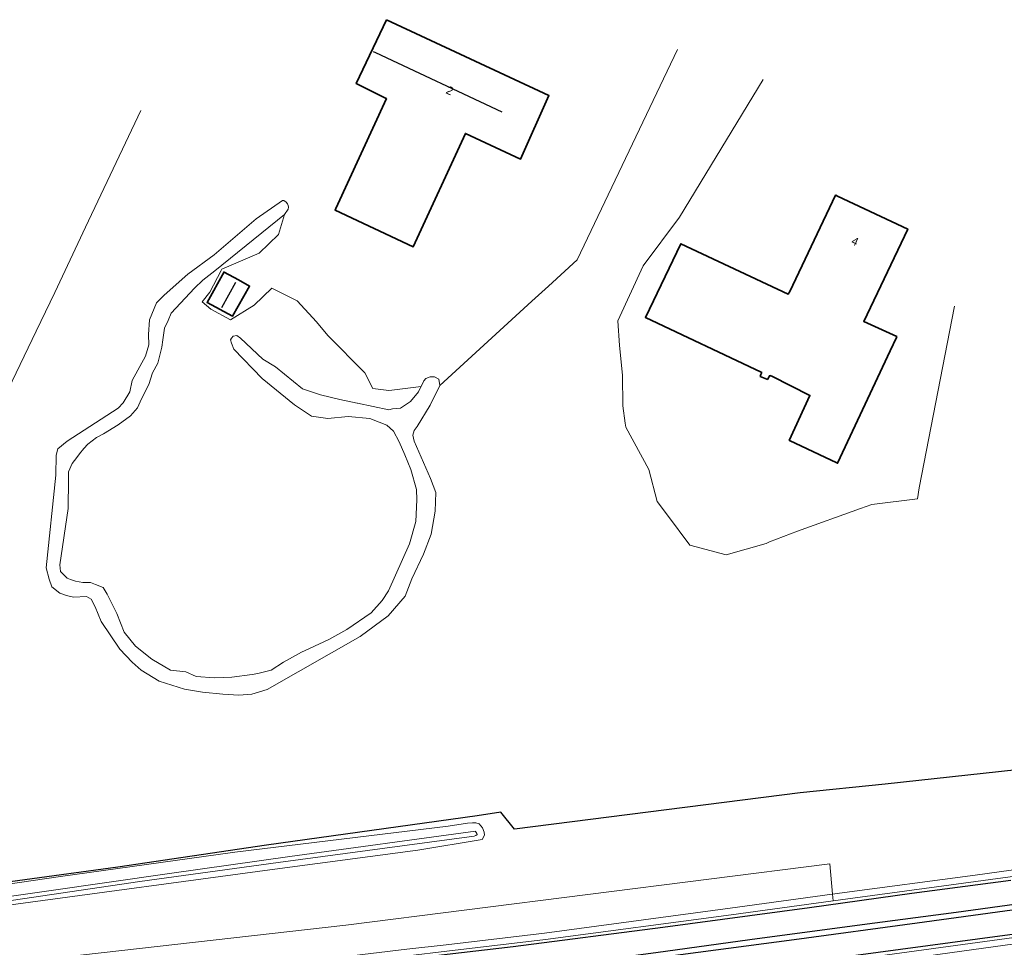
# Model space of a CAD drawing. Header units: metres. Extents: x 169249 to 194689, y 406250 to 412203.
# Tile 194 of 256: x 181667 to 181786, y 409311 to 409424. Entities that reach past the tile are written whole.
import ezdxf
from ezdxf.enums import TextEntityAlignment as Align

# ---------------------------------------------------------------- set-up
doc = ezdxf.new("R2010")
doc.units = ezdxf.units.M
for name, color, linetype, lineweight in [('BGT_NLCS_N264$0$B-WE-GW-WATERGANG_INSTEEK-G', 252, 'CONTINUOUS', 18), ('BGT_NLCS_N264$0$B-WE-IE-TERREINAFSCHEIDING_KUNSTMATIG_HEKWERK-G', 252, 'BGT_NLCS_N264$0$IE-TERREINAFSCHEIDING-KUNSTMATIG', 18), ('BGT_NLCS_N264$0$B-WE-OG-TOPOGRAFIE_BEBOUWING-G', 252, 'CONTINUOUS', 35), ('BGT_NLCS_N264$0$B-WE-OG-TOPOGRAFIE_CULTUURSCHEIDING-G', 252, 'CONTINUOUS', 18), ('BGT_NLCS_N264$0$B-WE-OG-TOPOGRAFIE_WATER-GV', 252, 'CONTINUOUS', 18), ('BGT_NLCS_N264$0$B-WE-OG-TOPOGRAFIE_WEG_BERM-GV', 252, 'CONTINUOUS', 18), ('X-XX-AL-REFERENTIE-G', 7, 'CONTINUOUS', 18)]:
    doc.layers.add(name, color=color, linetype=linetype, lineweight=lineweight)
for name, color, linetype in [('BGT_NLCS_N264$0$B-WE-IE-TERREINAFSCHEIDING_KUNSTMATIG_HEKWERK_RASTER-G', 252, 'CONTINUOUS'), ('BGT_NLCS_N264$0$B-WE-KG-KADASTRAAL_NOK-G', 252, 'CONTINUOUS'), ('BGT_NLCS_N264$0$B-WE-VW-MARKERING-G', 252, 'CONTINUOUS'), ('BGT_NLCS_N264$0$Label_Nummeraanduidingreeks', 252, 'CONTINUOUS')]:
    doc.layers.add(name, color=color, linetype=linetype)
doc.styles.add('BGT_NLCS_N264$0$STANDARD', font='txt')
doc.linetypes.add('BGT_NLCS_N264$0$IE-TERREINAFSCHEIDING-KUNSTMATIG', pattern='A,4,[82,NLCS.SHX,S=0.75,R=90,X=0,Y=0],4,-2', length=10)

# ---------------------------------------------------------------- blocks, each defined once
blk = doc.blocks.new('BGT_NLCS_N264')
at = {"layer": 'BGT_NLCS_N264$0$B-WE-GW-WATERGANG_INSTEEK-G'}
for points in [[(181717.69, 409379.33, 17.95), (181716.53, 409376.97, 17.95), (181714.96, 409374.37, 17.95), (181714.59, 409373.9, 17.96), (181714.42, 409373.3, 17.97), (181714.6, 409372.58, 17.97), (181716.57, 409368.04, 18.09), (181717.22, 409366.34, 18.17), (181717.14, 409364.08, 18.23), (181716.65, 409361.29, 18.23), (181715.7, 409358.85, 18.24), (181714.32, 409355.87, 18.3), (181713.51, 409353.77, 18.28), (181711.43, 409351.38, 18.27), (181708.01, 409348.85, 18.26), (181696.71, 409342.41, 18.29), (181694.88, 409341.83, 18.29), (181693.29, 409341.72, 18.4), (181691.35, 409341.84, 18.43), (181688.88, 409342.1, 18.42), (181686.68, 409342.45, 18.33), (181683.61, 409343.41, 18.22), (181681.44, 409344.76, 18.09), (181680.34, 409345.73, 18.07), (181678.81, 409347.31, 18.18), (181676.55, 409350.67, 18.13), (181675.85, 409352.46, 18.18), (181675.35, 409353.38, 18.24), (181674.77, 409353.72, 18.29), (181673.2, 409353.64, 18.33), (181672.33, 409353.84, 18.34), (181671.54, 409354.12, 18.34), (181670.58, 409354.9, 18.34), (181670.24, 409355.8, 18.34), (181669.86, 409357.21, 18.31), (181671.04, 409368.45, 18.27), (181671.1, 409370.87, 18.28), (181671.31, 409371.64, 18.28), (181672.45, 409372.59, 18.27), (181678.64, 409376.61, 18.17), (181679.25, 409377.25, 18.18), (181680.04, 409378.59, 18.19), (181680.33, 409379.94, 18.2), (181681.93, 409382.91, 18.11), (181682.34, 409384.29, 18.1), (181682.3, 409385.55, 18.08), (181682.43, 409387.32, 18.09), (181683.27, 409389.4, 18.09), (181684.2, 409390.33, 18.08), (181687.08, 409392.88, 18.08), (181690.28, 409395.24, 18.03), (181695.4, 409399.6, 18), (181698.57, 409401.84, 18.07), (181698.77, 409401.82, 18.15)], [(181698.77, 409401.82, 18.15), (181699.02, 409401.64, 18.23), (181699.18, 409401.41, 18.23), (181699.24, 409401.32, 18.23), (181699.33, 409401.05, 18.24), (181699.33, 409401.01, 18.24), (181699.29, 409400.76, 18.24), (181698.82, 409400.13, 18.23)], [(181698.82, 409400.13, 18.23), (181690.35, 409393.29, 18.04), (181688.91, 409392.13, 18.01), (181687.88, 409391.18, 18.01), (181686.78, 409389.97, 18.04), (181685.08, 409388.14, 17.98), (181684.7, 409387.24, 17.99), (181684.26, 409386.31, 18.03), (181684.05, 409384.9, 18.02), (181683.95, 409383.99, 17.99), (181683.46, 409382.06, 17.99), (181682.78, 409380.89, 18.02), (181682.34, 409379.48, 18.04), (181681.46, 409377.74, 18.14), (181680.96, 409376.63, 18.16), (181680.12, 409375.68, 18.16), (181678.63, 409374.58, 18.16), (181676.83, 409373.49, 18.16), (181676.01, 409373.02, 18.16), (181674.93, 409372.21, 18.16), (181674.47, 409371.7, 18.16), (181673.92, 409371.03, 18.16), (181673.62, 409370.62, 18.16), (181673.05, 409369.86, 18.16), (181672.59, 409368.84, 18.16), (181672.61, 409367.93, 18.16), (181672.55, 409364.42, 18.16), (181671.52, 409357.56, 18.29), (181671.63, 409356.74, 18.35), (181672.45, 409355.95, 18.34), (181672.82, 409355.77, 18.33), (181673.45, 409355.57, 18.3), (181674.33, 409355.43, 18.26), (181675.28, 409355.41, 18.21), (181675.88, 409355.16, 18.2), (181676.8, 409354.8, 18.2), (181677.29, 409354, 18.2), (181678.48, 409351.63, 18.16), (181679.36, 409349.36, 18.11), (181680.73, 409347.68, 18.05), (181682.72, 409346.08, 18.1), (181684.97, 409344.77, 18.18), (181686.83, 409344.58, 18.32), (181688.09, 409343.98, 18.34), (181690.32, 409343.83, 18.34), (181692.42, 409343.91, 18.34), (181694.89, 409344.22, 18.34), (181695.58, 409344.35, 18.34), (181697.22, 409344.78, 18.34), (181698.71, 409345.73, 18.34), (181700.9, 409346.93, 18.26), (181701.85, 409347.38, 18.25), (181704.23, 409348.48, 18.19), (181706.42, 409349.72, 18.17), (181709.35, 409351.71, 18.19), (181710.71, 409353.24, 18.2), (181711.45, 409354.42, 18.19), (181714, 409360.12, 18.18), (181714.8, 409362.81, 18.2), (181714.92, 409365.47, 18.21), (181714.86, 409366.72, 18.2), (181714.2, 409369.15, 18.2), (181713.46, 409370.94, 18.2), (181712.76, 409372.51, 18.2), (181712.08, 409373.8, 18.2), (181711.27, 409374.53, 18.2), (181710.33, 409374.89, 18.2), (181709.18, 409375.32, 18.2), (181706.56, 409375.57, 18.2), (181704.11, 409375.33, 18.2), (181702.13, 409375.64, 18.13), (181700.05, 409377.01, 17.99), (181696.1, 409380.21, 17.94), (181692.66, 409383.78, 17.98), (181692.39, 409384.48, 17.98), (181692.29, 409384.88, 17.99), (181692.38, 409385.11, 17.99), (181692.61, 409385.33, 17.99), (181693.05, 409385.42, 18), (181693.48, 409385.1, 17.99), (181696.2, 409382.53, 17.94), (181697.75, 409381.6, 17.92), (181701, 409378.96, 17.91), (181703.19, 409378.2, 17.95), (181705.54, 409377.63, 18), (181707.67, 409377.19, 18.04), (181707.7, 409377.19, 18.09), (181711.49, 409376.41, 18.1), (181711.96, 409376.51, 18.11), (181712.94, 409376.58, 17.98), (181714.15, 409377.42, 17.93), (181715.12, 409378.57, 17.95), (181715.76, 409379.9, 17.94), (181716.02, 409380.18, 17.95), (181716.54, 409380.39, 17.95), (181717.06, 409380.39, 17.95), (181717.57, 409380.11, 17.95), (181717.69, 409379.33, 17.95)]]:
    blk.add_polyline3d(points, dxfattribs=at)
at = {"layer": 'BGT_NLCS_N264$0$B-WE-IE-TERREINAFSCHEIDING_KUNSTMATIG_HEKWERK-G'}
blk.add_polyline3d([(181635.33, 409316.46, 18.17), (181635.3, 409316.87, 18.14), (181644.04, 409334.73, 18.2), (181648.28, 409343.4, 18.23), (181649.83, 409346.65, 18.24), (181656.93, 409361.52, 18.29), (181660.33, 409368.64, 18.31), (181668.67, 409385.96, 18.3), (181670.93, 409390.66, 18.3), (181674.67, 409398.59, 18.2), (181681.36, 409412.76, 18.02)], dxfattribs=at)
at = {"layer": 'BGT_NLCS_N264$0$B-WE-IE-TERREINAFSCHEIDING_KUNSTMATIG_HEKWERK_RASTER-G'}
blk.add_polyline3d([(181793.77, 409333.3, 18.39), (181771.81, 409330.92, 18.32), (181761.46, 409329.88, 18.3), (181726.76, 409325.45, 18.28), (181725.12, 409327.53, 18.29), (181722.24, 409327.08, 18.33), (181696.65, 409323.51, 18.3), (181678.58, 409320.82, 18.23), (181658.61, 409318.11, 18.26), (181641.07, 409315.81, 18.19)], dxfattribs=at)
at = {"layer": 'BGT_NLCS_N264$0$B-WE-KG-KADASTRAAL_NOK-G'}
blk.add_line((181691.2, 409388.84, 21.26), (181692.92, 409391.91, 21.18), dxfattribs=at)
blk.add_polyline3d([(181709.6, 409419.93, 25.65), (181709.9, 409419.8, 25.65), (181725.23, 409412.6, 25.65)], dxfattribs=at)
at = {"layer": 'BGT_NLCS_N264$0$B-WE-OG-TOPOGRAFIE_BEBOUWING-G'}
for points in [[(181711.24, 409423.79, 21.32), (181730.95, 409414.57, 21.26), (181727.49, 409406.83, 21.35), (181720.82, 409409.97, 21.5), (181714.48, 409396.21, 21.56), (181704.97, 409400.66, 21.61), (181705.06, 409400.86, 21.61), (181711.21, 409414.21, 21.49), (181711.12, 409414.25, 21.49), (181707.55, 409416.02, 21.4), (181711.24, 409423.79, 21.32)], [(181765.82, 409402.46, 21.24), (181766, 409402.37, 21.24), (181774.54, 409398.35, 21.21), (181769.2, 409387.13, 21.24), (181773.21, 409385.29, 21.23), (181773.17, 409385.2, 21.23), (181772.4, 409383.55, 21.23), (181766.02, 409369.91, 21.23), (181765.95, 409369.95, 21.23), (181760.18, 409372.66, 21.27), (181760.16, 409372.67, 21.27), (181762.67, 409378.15, 21.29), (181758.03, 409380.48, 21.29), (181757.78, 409380.56, 22.95), (181757.5, 409380.09, 22.94), (181757.42, 409380.12, 22.94), (181756.63, 409380.46, 22.94), (181756.72, 409380.69, 22.95), (181756.81, 409380.92, 22.96), (181756.73, 409380.95, 21.88), (181742.67, 409387.61, 21.83), (181746.97, 409396.58, 21.86), (181760.02, 409390.44, 21.86), (181760.21, 409390.76, 21.2), (181765.79, 409402.47, 21.24), (181765.82, 409402.46, 21.24)], [(181693.23, 409392.18, 20.22), (181694.6, 409391.42, 20.23), (181692.51, 409387.77, 20.45), (181689.42, 409389.42, 20.25), (181691.49, 409393.14, 20.2), (181691.51, 409393.13, 20.2), (181693.23, 409392.18, 20.22)]]:
    blk.add_polyline3d(points, dxfattribs=at)
at = {"layer": 'BGT_NLCS_N264$0$B-WE-OG-TOPOGRAFIE_CULTUURSCHEIDING-G'}
for points in [[(181746.56, 409420.19, 18.3), (181734.38, 409394.62, 18.42), (181730.89, 409391.42, 18.33), (181728.88, 409389.58, 18.27), (181717.69, 409379.33, 17.95)], [(181780.22, 409388.97, 18.13), (181775.93, 409366.93, 18.24), (181775.75, 409365.59, 18.24), (181770.2, 409364.89, 18.23), (181768.79, 409364.39, 18.23), (181761.17, 409361.67, 18.23), (181757.77, 409360.34, 18.23), (181757.34, 409360.16, 18.23), (181752.5, 409358.76, 18.22), (181748.08, 409359.97, 18.22), (181745.37, 409363.59, 18.23), (181744.11, 409365.27, 18.23), (181743.08, 409369.16, 18.23), (181740.3, 409374.29, 18.23), (181740.23, 409374.77, 18.23), (181739.94, 409376.87, 18.23), (181739.89, 409380.62, 18.23), (181739.52, 409384.21, 18.26), (181739.33, 409387.2, 18.4), (181742.39, 409393.87, 18.54), (181746.8, 409399.79, 18.5), (181756.97, 409416.51, 18.42)], [(181715.44, 409379.23, 17.95), (181711.89, 409378.78, 18.1), (181711.52, 409378.73, 18.11), (181709.58, 409378.99, 18.14), (181708.58, 409380.88, 18.15), (181704.08, 409385.43, 18.16), (181702.72, 409387.07, 18.18), (181700.36, 409389.65, 18.21), (181697.31, 409391.18, 18.21), (181695.15, 409389.11, 18.19), (181692.26, 409387.31, 18.09), (181689.87, 409388.62, 18.13), (181688.85, 409389.51, 18.14), (181689.76, 409390.68, 18.14), (181691.13, 409393.3, 18.23), (181691.23, 409393.48, 18.23), (181695.76, 409395.41, 18.15), (181698.09, 409397.71, 18.17), (181698.82, 409400.13, 18.23)]]:
    blk.add_polyline3d(points, dxfattribs=at)
at = {"layer": 'BGT_NLCS_N264$0$B-WE-OG-TOPOGRAFIE_WATER-GV'}
blk.add_polyline3d([(181644.49, 409314.46, 17.33), (181652.21, 409315.42, 17.3), (181669.91, 409317.9, 17.31), (181684.88, 409320.07, 17.29), (181699.48, 409322.11, 17.29), (181722.02, 409325.21, 17.28), (181722.05, 409325.17, 17.28), (181722.12, 409325.06, 17.28), (181722.21, 409324.9, 17.28), (181722.22, 409324.8, 17.28), (181722.07, 409324.69, 17.28), (181721.89, 409324.61, 17.28), (181698.08, 409321.41, 17.24), (181681.24, 409319.07, 17.3), (181663.38, 409316.47, 17.39), (181647.28, 409314.26, 17.43)], dxfattribs=at)
at = {"layer": 'BGT_NLCS_N264$0$B-WE-OG-TOPOGRAFIE_WEG_BERM-GV'}
blk.add_line((181765.49, 409316.75, 18.47), (181765.42, 409317.55, 18.42), dxfattribs=at)
for points in [[(181765.42, 409317.55, 18.42), (181766.26, 409317.67, 18.42), (181782.72, 409319.86, 18.39), (181798.78, 409322.09, 18.41), (181816.31, 409324.36, 18.41), (181829.4, 409326.09, 18.42), (181839.36, 409327.4, 18.41), (181847.5, 409328.47, 18.4), (181868.47, 409331.43, 18.44), (181880.54, 409333.15, 18.49), (181887.02, 409334.04, 18.51), (181898.07, 409335.55, 18.5), (181912.02, 409337.55, 18.51), (181921.71, 409338.86, 18.45), (181922.63, 409338.99, 18.45), (181937.02, 409341.04, 18.51), (181952.39, 409343.18, 18.54), (181967.65, 409345.35, 18.52), (181983.8, 409347.6, 18.42), (181999.99, 409349.87, 18.45), (182011.77, 409351.5, 18.41), (182012.84, 409351.65, 18.41), (182111.79, 409365.5, 18.16)], [(181765.49, 409316.75, 18.47), (181766.36, 409316.87, 18.47), (181782.83, 409319.07, 18.44), (181798.89, 409321.29, 18.45), (181816.41, 409323.57, 18.45), (181829.51, 409325.29, 18.47), (181839.46, 409326.6, 18.46), (181847.61, 409327.67, 18.45), (181868.59, 409330.64, 18.49), (181880.65, 409332.36, 18.54), (181887.12, 409333.25, 18.56), (181898.18, 409334.75, 18.55), (181912.13, 409336.76, 18.56), (181921.82, 409338.07, 18.5), (181922.74, 409338.2, 18.5), (181937.13, 409340.25, 18.56), (181952.5, 409342.39, 18.59), (181967.76, 409344.56, 18.57), (181983.92, 409346.81, 18.47), (182000.1, 409349.08, 18.5), (182011.88, 409350.71, 18.46), (182012.95, 409350.86, 18.46), (182111.91, 409364.7, 18.21)], [(182112.92, 409357.48, 18.21), (182017.15, 409344.28, 18.43), (182013.93, 409343.82, 18.44), (182001.34, 409341.98, 18.48), (181987.94, 409340.1, 18.52), (181973.82, 409338.1, 18.49), (181955.67, 409335.51, 18.49), (181923.73, 409331.07, 18.55), (181921.09, 409330.7, 18.56), (181901.91, 409328.01, 18.56), (181881.35, 409325.13, 18.53), (181864.49, 409322.78, 18.52), (181849.16, 409320.65, 18.52), (181840.43, 409319.42, 18.48), (181829.37, 409317.86, 18.44), (181808.42, 409315.13, 18.39), (181787.46, 409312.29, 18.43), (181767.58, 409309.57, 18.47), (181766.79, 409309.46, 18.47)], [(181766.9, 409308.67, 18.42), (181767.69, 409308.78, 18.42), (181787.57, 409311.5, 18.38), (181808.53, 409314.34, 18.34), (181829.47, 409317.07, 18.39), (181840.55, 409318.63, 18.43), (181849.27, 409319.85, 18.47), (181864.6, 409321.98, 18.46), (181881.46, 409324.34, 18.48), (181902.02, 409327.22, 18.51), (181921.2, 409329.91, 18.51), (181923.84, 409330.28, 18.5), (181955.78, 409334.72, 18.44), (181973.94, 409337.31, 18.44), (181988.05, 409339.31, 18.47), (182001.46, 409341.19, 18.43), (182014.05, 409343.02, 18.39), (182017.26, 409343.49, 18.38), (182113.04, 409356.69, 18.16)], [(181644.29, 409315.59, 18.2), (181654.99, 409317.28, 18.22), (181671.34, 409319.67, 18.24), (181692.81, 409322.65, 18.21), (181718.72, 409325.83, 18.04), (181721.08, 409326.18, 18.09), (181721.69, 409326.22, 18.17), (181722.06, 409326.22, 18.22), (181722.48, 409326.11, 18.23), (181722.88, 409325.62, 18.23), (181723.09, 409325.09, 18.21), (181723.14, 409324.7, 18.2), (181722.83, 409324.17, 18.19), (181715.03, 409322.91, 18.19), (181697.04, 409320.5, 18.11), (181666.46, 409316.37, 18.05), (181647.43, 409313.53, 18.18)], [(181765.42, 409317.55, 18.42), (181765.08, 409321.23, 18.39), (181706.28, 409313.78, 18.36), (181665.1, 409309.12, 18.44), (181654.09, 409307.86, 18.5), (181652.2, 409310.2, 18.47), (181649.55, 409312.49, 18.41), (181647.43, 409313.53, 18.18)], [(181649.78, 409303.54, 18.5), (181658.01, 409304.49, 18.33), (181663.36, 409305.09, 18.31), (181669.07, 409305.72, 18.29), (181670.49, 409305.88, 18.29), (181683.43, 409307.3, 18.27), (181702.59, 409309.55, 18.29), (181713.7, 409310.85, 18.3), (181718.46, 409311.41, 18.31), (181730.43, 409312.83, 18.39), (181752.99, 409315.85, 18.34), (181765.38, 409317.55, 18.42), (181765.42, 409317.55, 18.42)], [(181649.91, 409302.74, 18.5), (181658.1, 409303.69, 18.38), (181663.45, 409304.29, 18.36), (181669.16, 409304.93, 18.34), (181670.58, 409305.09, 18.34), (181683.52, 409306.51, 18.32), (181702.69, 409308.76, 18.34), (181713.8, 409310.06, 18.36), (181718.55, 409310.62, 18.36), (181730.53, 409312.04, 18.44), (181753.1, 409315.05, 18.39), (181765.49, 409316.75, 18.47)]]:
    blk.add_polyline3d(points, dxfattribs=at)
at = {"layer": 'BGT_NLCS_N264$0$B-WE-VW-MARKERING-G', "linetype": 'Continuous'}
for points in [[(181665.29, 409304.11, 18.45), (181678.06, 409305.54, 18.48), (181690.12, 409306.93, 18.45), (181702.24, 409308.31, 18.42), (181718.6, 409310.24, 18.44), (181726.61, 409311.19, 18.45), (181744.79, 409313.53, 18.49), (181762.6, 409315.92, 18.48), (181775.06, 409317.66, 18.51), (181787.08, 409319.24, 18.47)], [(181795.13, 409313.69, 18.58), (181783.03, 409312.09, 18.51), (181761.61, 409309.22, 18.57), (181749.48, 409307.55, 18.56), (181731.44, 409305.05, 18.54), (181719.42, 409303.23, 18.48), (181719.27, 409303.21, 18.48), (181698.23, 409299.68, 18.51), (181683.12, 409297.13, 18.52), (181668.03, 409294.59, 18.43)]]:
    blk.add_polyline3d(points, dxfattribs=at)
at = {"layer": 'BGT_NLCS_N264$0$B-WE-VW-MARKERING-G'}
for points in [[(181793.12, 409317.07, 18.59), (181780.41, 409315.34, 18.55), (181769.02, 409313.83, 18.6), (181755.36, 409311.99, 18.62), (181743.93, 409310.42, 18.6), (181735.07, 409309.24, 18.57), (181727.25, 409308.2, 18.6), (181719.52, 409307.14, 18.53), (181718.97, 409307.06, 18.53), (181713.02, 409306.24, 18.52)], [(181713.15, 409305.52, 18.54), (181719.05, 409306.36, 18.53), (181727.41, 409307.55, 18.52), (181743.24, 409309.72, 18.58), (181760.74, 409312.05, 18.55), (181775.71, 409314.07, 18.57), (181790.2, 409316.03, 18.51)]]:
    blk.add_polyline3d(points, dxfattribs=at)
at = {"layer": 'BGT_NLCS_N264$0$Label_Nummeraanduidingreeks', "color": 7, "lineweight": 18, "style": 'BGT_NLCS_N264$0$STANDARD'}
for s, rotation, p in [('2', -25.1, (181718.91, 409415.19)), ('4', -25.4, (181768.15, 409396.87))]:
    blk.add_text(s, height=1, rotation=rotation, dxfattribs=at).set_placement(p, align=Align.MIDDLE)

msp = doc.modelspace()

# ---------------------------------------------------------------- block references
at = {"layer": 'X-XX-AL-REFERENTIE-G'}
msp.add_blockref('BGT_NLCS_N264', (0, 0), dxfattribs=at)

doc.saveas('drawing.dxf')
